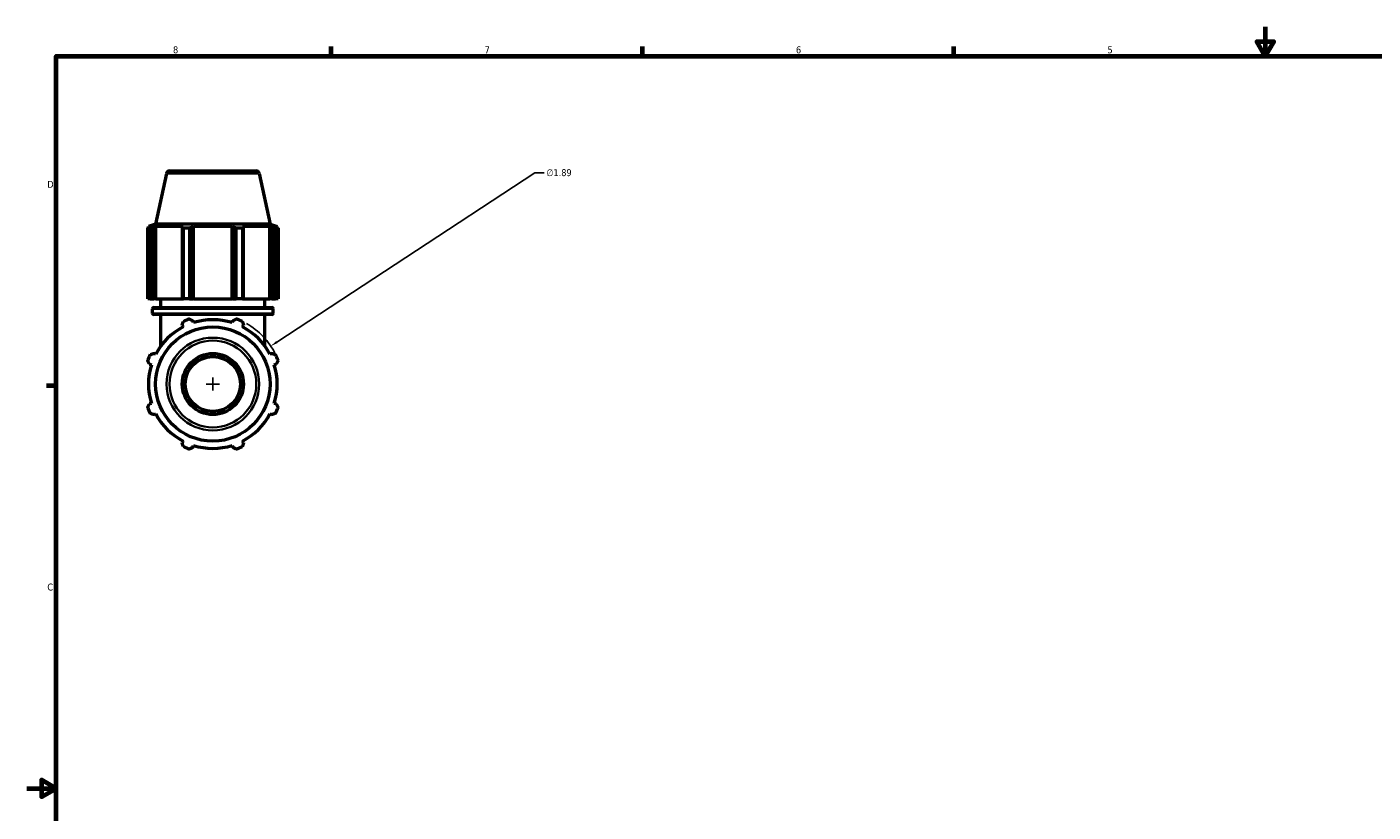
# Model space of a CAD drawing. Header units: inches. Extents: x 0.1 to 62.8, y -23.5 to 44.6.
# Tile 3 of 7: x 0.1 to 18.5, y 10.7 to 21.4. Entities that reach past the tile are written whole.
import ezdxf

# ---------------------------------------------------------------- set-up
doc = ezdxf.new("R2010")
doc.units = ezdxf.units.IN
doc.header["$MEASUREMENT"] = 0
for name, color, linetype, lineweight in [('Border (ANSI)', 7, 'Continuous', 70), ('Dimension (ANSI)', 7, 'Continuous', 25), ('Visible (ANSI)', 7, 'Continuous', 50), ('Visible Narrow (ANSI)', 7, 'Continuous', 35)]:
    doc.layers.add(name, color=color, linetype=linetype, lineweight=lineweight)
doc.styles.add('Note Text (ANSI)', font='tahoma.ttf')
doc.dimstyles.new('Default (ANSI)', dxfattribs={"dimtxt": 0.094488, "dimasz": 0.098425, "dimexe": 0.125, "dimexo": 0.0625, "dimgap": 0.031496, "dimtad": 0, "dimtih": 1, "dimtoh": 1, "dimrnd": 1e-08, "dimzin": 4, "dimdsep": 46, "dimtxsty": 'Note Text (ANSI)', "dimcen": 0.09, "dimdle": 0.393701, "dimclrd": 256, "dimclre": 256, "dimclrt": 5, "dimadec": 0, "dimazin": 1, "dimtfac": 1, "dimtofl": 0, "dimtmove": 0, "dimatfit": 3, "dimfxl": 1, "dimtolj": 1, "dimtzin": 4, "dimlwd": -1, "dimlwe": -1, "dimarcsym": 0})

# ---------------------------------------------------------------- blocks, each defined once
blk = doc.blocks.new('Borders Default Border')
at = {"layer": 'Border (ANSI)'}
for p, q in [((4.25, 21), (4.25, 21.134)), ((8.5, 21), (8.5, 21.134)), ((12.75, 21), (12.75, 21.134)), ((0.5, 16.5), (0.366, 16.5))]:
    blk.add_line(p, q, dxfattribs=at)
at = {"layer": 'Border (ANSI)', "flags": 128}
for points in [[(17, 21.4), (17, 21), (16.885, 21.2), (17.115, 21.2), (17, 21)], [(0.5, 1), (0.5, 21), (33.5, 21), (33.5, 1), (0.5, 1)], [(0.1, 11), (0.5, 11), (0.3, 11.115), (0.3, 10.885), (0.5, 11)]]:
    blk.add_lwpolyline(points, dxfattribs=at)
at = {"layer": 'Border (ANSI)', "color": 5, "true_color": 0x0000ff, "char_height": 0.0945, "attachment_point": 7, "style": 'Note Text (ANSI)'}
for s, insert in [('8', (2.094, 21.038)), ('7', (6.346, 21.04)), ('6', (10.595, 21.038)), ('5', (14.847, 21.038)), ('D', (0.378, 19.203)), ('C', (0.378, 13.701))]:
    blk.add_mtext(s, dxfattribs=dict(at, insert=insert))
blk = doc.blocks.new('*D11')
at = {"layer": 'Defpoints', "color": 0, "transparency": 16777216}
for p in [(3.428, 17.041), (1.847, 16.004)]:
    blk.add_point(p, dxfattribs=at)
at = {"layer": 'Dimension (ANSI)', "transparency": 16777216}
for p, q in [((7.032, 19.406), (3.51, 17.095)), ((7.157, 19.406), (7.032, 19.406)), ((2.637, 16.433), (2.637, 16.613)), ((2.547, 16.523), (2.727, 16.523))]:
    blk.add_line(p, q, dxfattribs=at)
blk.add_arc((2.637, 16.523), 0.945, 25.6905, 61.0026, dxfattribs=at)
blk.add_solid([(3.501, 17.109), (3.519, 17.081), (3.428, 17.041)], dxfattribs=at)
at = {"layer": 'Dimension (ANSI)', "color": 5, "transparency": 16777216, "insert": (7.189, 19.457), "char_height": 0.0945, "attachment_point": 1, "style": 'Note Text (ANSI)'}
blk.add_mtext('\\A1;∅1.89', dxfattribs=at)

msp = doc.modelspace()

# ---------------------------------------------------------------- linework, layer by layer
at = {"layer": 'Visible (ANSI)'}
for p, q in [((2.0044, 19.3997), (1.8568, 18.7053)), ((2.0452, 19.4328), (3.2296, 19.4328)), ((3.2704, 19.3997), (3.418, 18.7053)), ((1.7824, 18.6519), (1.7482, 18.6519)), ((1.7482, 17.6868), (1.7482, 18.6519)), ((1.8568, 18.7053), (1.7586, 18.6733)), ((1.7992, 18.6733), (1.7586, 18.6733)), ((1.7586, 18.6572), (1.7586, 18.6733)), ((1.7992, 18.6733), (1.7722, 18.6641)), ((1.7824, 18.6519), (1.7824, 17.6868)), ((1.8327, 18.6641), (1.8579, 18.6733)), ((1.8327, 17.6868), (1.8327, 18.6641)), ((3.418, 18.7053), (1.8568, 18.7053)), ((1.8579, 17.6868), (1.8579, 18.6733)), ((2.2316, 18.6733), (1.8579, 18.6733)), ((2.2316, 18.6733), (2.2185, 18.6641)), ((2.2185, 18.6641), (2.2185, 17.6868)), ((2.3174, 18.6519), (2.2349, 18.6519)), ((2.2349, 17.6868), (2.2349, 18.6519)), ((2.3174, 18.6519), (2.3174, 17.6868)), ((2.3646, 18.6641), (2.3731, 18.6733)), ((2.3646, 17.6868), (2.3646, 18.6641)), ((2.3731, 17.6868), (2.3731, 18.6733)), ((2.9017, 18.6733), (2.3731, 18.6733)), ((2.9017, 17.6868), (2.9017, 18.6733)), ((2.9017, 18.6733), (2.9102, 18.6641)), ((2.9102, 18.6641), (2.9102, 17.6868)), ((3.0399, 18.6519), (2.9574, 18.6519)), ((2.9574, 17.6868), (2.9574, 18.6519)), ((3.0399, 18.6519), (3.0399, 17.6868)), ((3.0563, 18.6641), (3.0432, 18.6733)), ((3.417, 18.6733), (3.0432, 18.6733)), ((3.0563, 17.6868), (3.0563, 18.6641)), ((3.417, 17.6868), (3.417, 18.6733)), ((3.417, 18.6733), (3.4421, 18.6641)), ((3.418, 18.7053), (3.5163, 18.6733)), ((3.4421, 18.6641), (3.4421, 17.6868)), ((3.5026, 18.6641), (3.4756, 18.6733)), ((3.5163, 18.6733), (3.4756, 18.6733)), ((3.5266, 18.6519), (3.4924, 18.6519)), ((3.4924, 17.6868), (3.4924, 18.6519)), ((3.5163, 18.6572), (3.5163, 18.6733)), ((3.5266, 18.6519), (3.5266, 17.6868)), ((1.7824, 17.6868), (1.7482, 17.6868)), ((1.7824, 17.6868), (1.8327, 17.6868)), ((1.8579, 17.6868), (1.8327, 17.6868)), ((1.8579, 17.6868), (2.2185, 17.6868)), ((1.9287, 17.5683), (1.9287, 17.6868)), ((2.2185, 17.6868), (2.2349, 17.6868)), ((2.3174, 17.6868), (2.2349, 17.6868)), ((2.3174, 17.6868), (2.3646, 17.6868)), ((2.3731, 17.6868), (2.3646, 17.6868)), ((2.3731, 17.6868), (2.9017, 17.6868)), ((2.9102, 17.6868), (2.9017, 17.6868)), ((2.9102, 17.6868), (2.9574, 17.6868)), ((3.0399, 17.6868), (2.9574, 17.6868)), ((3.0399, 17.6868), (3.0563, 17.6868)), ((3.0563, 17.6868), (3.417, 17.6868)), ((3.3462, 17.5683), (3.3462, 17.6868)), ((3.4421, 17.6868), (3.417, 17.6868)), ((3.4421, 17.6868), (3.4924, 17.6868)), ((3.5266, 17.6868), (3.4924, 17.6868)), ((1.8153, 17.488), (1.8153, 17.5516)), ((1.832, 17.5683), (3.4429, 17.5683)), ((3.4429, 17.4713), (1.832, 17.4713)), ((1.9287, 17.0424), (1.9287, 17.4713)), ((3.3462, 17.0424), (3.3462, 17.4713)), ((3.4596, 17.488), (3.4596, 17.5516)), ((2.2185, 17.3275), (2.2316, 17.3023)), ((2.3731, 17.3609), (2.3646, 17.388)), ((2.9102, 17.388), (2.9017, 17.3609)), ((3.0432, 17.3023), (3.0563, 17.3275)), ((1.8579, 16.9286), (1.8327, 16.9417)), ((3.4421, 16.9417), (3.417, 16.9286)), ((1.7722, 16.7956), (1.7992, 16.787)), ((3.4756, 16.787), (3.5026, 16.7956)), ((1.7992, 16.2585), (1.7722, 16.25)), ((3.5026, 16.25), (3.4756, 16.2585)), ((1.8327, 16.1039), (1.8579, 16.117)), ((3.417, 16.117), (3.4421, 16.1039)), ((2.2316, 15.7432), (2.2185, 15.7181)), ((2.3646, 15.6576), (2.3731, 15.6846)), ((2.9017, 15.6846), (2.9102, 15.6576)), ((3.0563, 15.7181), (3.0432, 15.7432))]:
    msp.add_line(p, q, dxfattribs=at)
for radius in [0.7806, 0.4173, 0.3756]:
    msp.add_circle((2.6374, 16.5228), radius, dxfattribs=at)
for centre, radius, start, end in [((2.0452, 19.391), 0.0417, 90, 168), ((3.2296, 19.391), 0.0417, 12, 90), ((1.832, 17.5516), 0.0167, 90, 180), ((1.832, 17.488), 0.0167, 180, 270), ((3.4429, 17.5516), 0.0167, 0, 90), ((3.4429, 17.488), 0.0167, 270, 0), ((2.6374, 16.5228), 0.8788, 117.5, 152.5), ((2.6374, 16.5228), 0.945, 109.79198, 115.20802), ((2.6374, 16.5228), 0.8789, 72.5, 107.5), ((2.6374, 16.5228), 0.945, 64.79198, 70.20802), ((2.6374, 16.5228), 0.8788, 27.5, 62.5), ((2.6374, 16.5228), 0.945, 154.79198, 160.20802), ((2.6374, 16.5228), 0.945, 19.79198, 25.20802), ((2.6374, 16.5228), 0.8789, 162.5, 197.5), ((2.6374, 16.5228), 0.8788, 342.5, 17.5), ((2.6374, 16.5228), 0.945, 199.79198, 205.20802), ((2.6374, 16.5228), 0.945, 334.79198, 340.20802), ((2.6374, 16.5228), 0.8788, 207.5, 242.5), ((2.6374, 16.5228), 0.8788, 297.5, 332.5), ((2.6374, 16.5228), 0.945, 244.79198, 250.20802), ((2.6374, 16.5228), 0.8788, 252.5, 287.5), ((2.6374, 16.5228), 0.945, 289.79198, 295.20802)]:
    msp.add_arc(centre, radius, start, end, dxfattribs=at)
for points, weights in [([(1.7482, 18.6519), (1.7605, 18.6582), (1.7722, 18.6641)], [1, 1.00210603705, 1.00339674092]), ([(1.8327, 18.6641), (1.8081, 18.6582), (1.7824, 18.6519)], [1.00339674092, 1.00210603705, 1]), ([(2.2349, 18.6519), (2.2266, 18.6582), (2.2185, 18.6641)], [1, 1.00210603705, 1.00339674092]), ([(2.3646, 18.6641), (2.3415, 18.6582), (2.3174, 18.6519)], [1.00339674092, 1.00210603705, 1]), ([(2.9574, 18.6519), (2.9333, 18.6582), (2.9102, 18.6641)], [1, 1.00210603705, 1.00339674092]), ([(3.0563, 18.6641), (3.0483, 18.6582), (3.0399, 18.6519)], [1.00339674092, 1.00210603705, 1]), ([(3.4924, 18.6519), (3.4668, 18.6582), (3.4421, 18.6641)], [1, 1.00210603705, 1.00339674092]), ([(3.5026, 18.6641), (3.5144, 18.6582), (3.5266, 18.6519)], [1.00339674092, 1.00210603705, 1]), ([(2.2185, 17.3275), (2.2266, 17.3521), (2.2349, 17.3778)], [1.00339674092, 1.00210603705, 1]), ([(2.3174, 17.4119), (2.3415, 17.3997), (2.3646, 17.388)], [1, 1.00210603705, 1.00339674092]), ([(2.9102, 17.388), (2.9333, 17.3997), (2.9574, 17.4119)], [1.00339674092, 1.00210603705, 1]), ([(3.0399, 17.3778), (3.0483, 17.3521), (3.0563, 17.3275)], [1, 1.00210603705, 1.00339674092]), ([(1.7824, 16.9252), (1.8081, 16.9336), (1.8327, 16.9417)], [1, 1.00210603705, 1.00339674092]), ([(3.4421, 16.9417), (3.4668, 16.9336), (3.4924, 16.9252)], [1.00339674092, 1.00210603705, 1]), ([(1.7722, 16.7956), (1.7605, 16.8187), (1.7482, 16.8427)], [1.00339674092, 1.00210603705, 1]), ([(3.5266, 16.8427), (3.5144, 16.8187), (3.5026, 16.7956)], [1, 1.00210603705, 1.00339674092]), ([(1.7482, 16.2028), (1.7605, 16.2269), (1.7722, 16.25)], [1, 1.00210603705, 1.00339674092]), ([(3.5026, 16.25), (3.5144, 16.2269), (3.5266, 16.2028)], [1.00339674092, 1.00210603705, 1]), ([(1.8327, 16.1039), (1.8081, 16.1119), (1.7824, 16.1203)], [1.00339674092, 1.00210603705, 1]), ([(3.4924, 16.1203), (3.4668, 16.1119), (3.4421, 16.1039)], [1, 1.00210603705, 1.00339674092]), ([(2.2349, 15.6678), (2.2266, 15.6934), (2.2185, 15.7181)], [1, 1.00210603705, 1.00339674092]), ([(2.3646, 15.6576), (2.3415, 15.6458), (2.3174, 15.6336)], [1.00339674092, 1.00210603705, 1]), ([(2.9574, 15.6336), (2.9333, 15.6458), (2.9102, 15.6576)], [1, 1.00210603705, 1.00339674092]), ([(3.0563, 15.7181), (3.0483, 15.6934), (3.0399, 15.6678)], [1.00339674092, 1.00210603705, 1])]:
    msp.add_rational_spline(points, weights, degree=2, dxfattribs=at)
at = {"layer": 'Visible Narrow (ANSI)'}
for p, q in [((3.2626, 19.3997), (2.0122, 19.3997)), ((3.4495, 17.5516), (1.8254, 17.5516)), ((1.8254, 17.488), (3.4495, 17.488))]:
    msp.add_line(p, q, dxfattribs=at)
for radius in [0.633, 0.5922]:
    msp.add_circle((2.6374, 16.5228), radius, dxfattribs=at)

# ---------------------------------------------------------------- block references
msp.add_blockref('Borders Default Border', (0, 0))

# ---------------------------------------------------------------- dimensions: what is measured, and where the dimension line sits
at = {"layer": 'Dimension (ANSI)'}
dim = msp.add_diameter_dim_2p(p1=(1.8473, 16.0044), p2=(3.4275, 17.0412), dimstyle='Default (ANSI)', override={"dimgap": 0.031496, "dimdec": 2, "dimlfac": 1, "dimtol": 0, "dimlim": 0, "dimtp": 0, "dimtm": 0, "dimtdec": 2}, dxfattribs=at)
dim.commit()
dim.dimension.update_dxf_attribs({"geometry": '*D11', "text_midpoint": (7.3607, 19.4062), "dimtype": 163})

doc.saveas('drawing.dxf')
